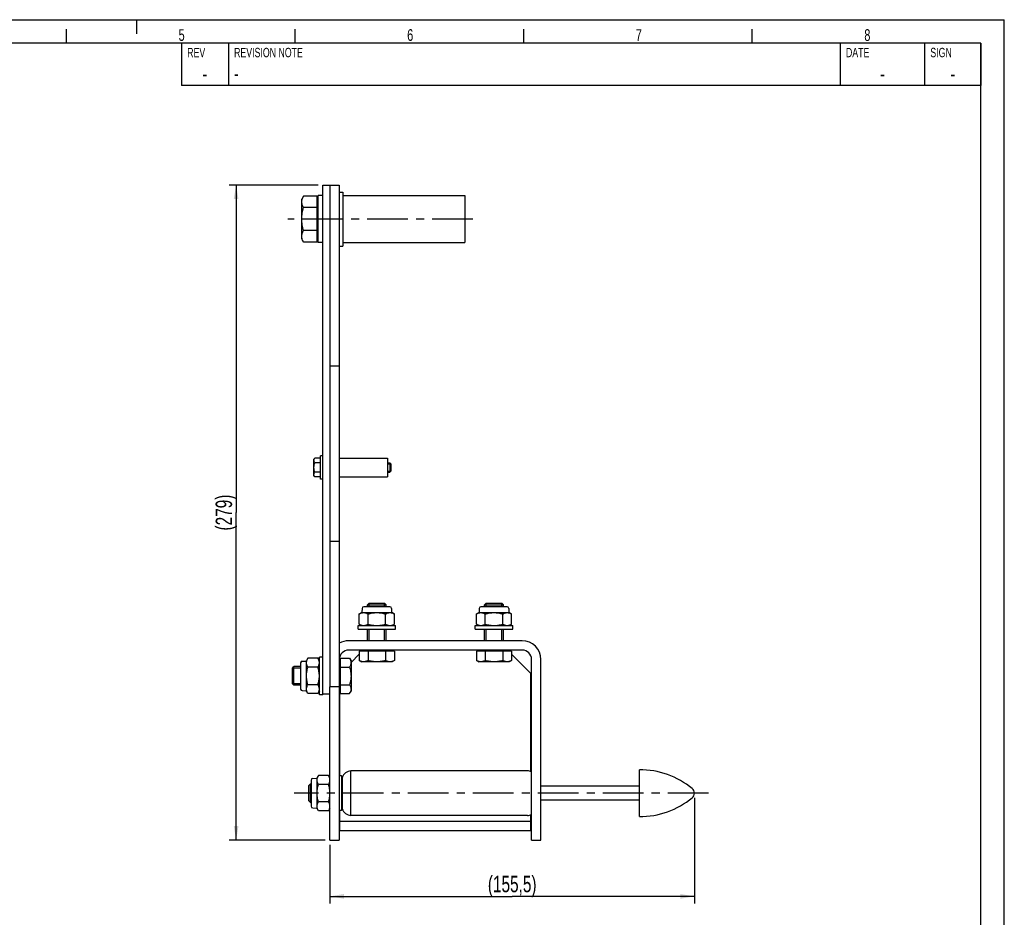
# Model space of a CAD drawing. Extents: x 0 to 420, y 0 to 297.
# Tile 3 of 3: x 210 to 420, y 106 to 297. Entities that reach past the tile are written whole.
import ezdxf

# ---------------------------------------------------------------- set-up
doc = ezdxf.new("R2010")
doc.units = 0
doc.header["$LTSCALE"] = 23.1
doc.linetypes.add('CENTER', pattern=[0.6, 0.375, -0.075, 0.075, -0.075])
doc.layers.get('0').update_dxf_attribs({"linetype": 'CONTINUOUS'})
for name, color, linetype in [('130-401_DXF_CONTINUOUS_LIN', 7, 'CONTINUOUS'), ('130-402_DXF_CONTINUOUS_LIN', 7, 'CONTINUOUS'), ('130-405-04_DXF_CONTINUOUS_', 7, 'CONTINUOUS'), ('130-405-07_DXF_CONTINUOUS_', 7, 'CONTINUOUS'), ('130-405-11_DXF_CONTINUOUS_', 7, 'CONTINUOUS'), ('130-405-12_DXF_CONTINUOUS_', 7, 'CONTINUOUS'), ('130-405-13_DXF_CONTINUOUS_', 7, 'CONTINUOUS'), ('130-405-16_DXF_AXIS', 7, 'CONTINUOUS'), ('130-405-16_DXF_CONTINUOUS_', 7, 'CONTINUOUS'), ('130-405_DXF_BALLOON', 7, 'CONTINUOUS'), ('130-405_DXF_FORMAT', 7, 'CONTINUOUS'), ('130-406_DXF_CONTINUOUS_LIN', 7, 'CONTINUOUS'), ('130-407_DXF_CONTINUOUS_LIN', 7, 'CONTINUOUS'), ('138520_DXF_CONTINUOUS_LINE', 7, 'CONTINUOUS'), ('9903861_DXF_CONTINUOUS_LIN', 7, 'CONTINUOUS'), ('9908241_DXF_CONTINUOUS_LIN', 7, 'CONTINUOUS'), ('9923616_DXF_CONTINUOUS_LIN', 7, 'CONTINUOUS'), ('9924051_DXF_CONTINUOUS_LIN', 7, 'CONTINUOUS'), ('9924230_DXF_AXIS', 7, 'CONTINUOUS'), ('9924230_DXF_CONTINUOUS_LIN', 7, 'CONTINUOUS'), ('LOCK_NUT_M8_DXF_CONTINUOUS', 7, 'CONTINUOUS')]:
    doc.layers.add(name, color=color, linetype=linetype)
doc.styles.get("Standard").update_dxf_attribs({"font": 'txt', "width": 0.7})
doc.styles.add('TEXTSTYLE_3', font='txt', dxfattribs={"width": 0.7})
doc.dimstyles.new('DIMSTYLE_1', dxfattribs={"dimtxt": 3.5, "dimasz": 3, "dimexe": 1.5, "dimexo": 1, "dimgap": 0.875, "dimtad": 1, "dimdec": 3, "dimlfac": 2, "dimtxsty": 'STANDARD', "dimblk": '_ARROW_FILLED', "dimblk1": '_ARROW_FILLED', "dimblk2": '_ARROW_FILLED', "dimcen": 0.09, "dimazin": 3, "dimtp": 0.5, "dimtm": 0.5, "dimtfac": 1, "dimtdec": 0, "dimtofl": 0, "dimtmove": 0, "dimatfit": 3, "dimtolj": 1})
doc.dimstyles.new('DIMSTYLE_2', dxfattribs={"dimtxt": 3.5, "dimasz": 3, "dimexe": 1.5, "dimexo": 1, "dimgap": 0.875, "dimtad": 1, "dimdec": 0, "dimlfac": 2, "dimtxsty": 'STANDARD', "dimblk": '_ARROW_FILLED', "dimblk1": '_ARROW_FILLED', "dimblk2": '_ARROW_FILLED', "dimcen": 0.09, "dimazin": 3, "dimtp": 0.5, "dimtm": 0.5, "dimtfac": 1, "dimtdec": 0, "dimtofl": 0, "dimtmove": 0, "dimatfit": 3, "dimtolj": 1})

# ---------------------------------------------------------------- blocks, each defined once
blk = doc.blocks.new('_ARROW_FILLED')
at = {"color": 0, "linetype": 'BYBLOCK'}
blk.add_solid([(0, 0), (-1, 0.167), (-1, -0.167)], dxfattribs=at)
blk = doc.blocks.new('*D2')
at = {"layer": '130-405_DXF_BALLOON', "color": 2, "linetype": 'CONTINUOUS'}
for p, q in [((353.91, 131.06), (353.91, 108.56)), ((276.16, 121.06), (276.16, 108.56)), ((276.16, 110.06), (315.04, 110.06)), ((353.91, 110.06), (315.04, 110.06))]:
    blk.add_line(p, q, dxfattribs=at)
at = {"layer": '130-405_DXF_BALLOON', "color": 2, "linetype": 'CONTINUOUS', "xscale": 3, "yscale": 3, "zscale": 3, "rotation": 180}
blk.add_blockref('_ARROW_FILLED', (276.16, 110.06), dxfattribs=at)
at = {"layer": '130-405_DXF_BALLOON', "color": 2, "linetype": 'CONTINUOUS', "xscale": 3, "yscale": 3, "zscale": 3}
blk.add_blockref('_ARROW_FILLED', (353.91, 110.06), dxfattribs=at)
at = {"layer": '130-405_DXF_BALLOON', "color": 2, "linetype": 'CONTINUOUS', "insert": (315.04, 114.44), "char_height": 3.5, "width": 21.75, "attachment_point": 2}
blk.add_mtext('(155,5)', dxfattribs=at)
blk = doc.blocks.new('*D3')
at = {"layer": '130-405_DXF_BALLOON', "color": 2, "linetype": 'CONTINUOUS'}
for p, q in [((273.66, 261.74), (254.66, 261.74)), ((256.16, 261.74), (256.16, 191.9)), ((256.16, 122.06), (256.16, 191.9)), ((275.16, 122.06), (254.66, 122.06))]:
    blk.add_line(p, q, dxfattribs=at)
at = {"layer": '130-405_DXF_BALLOON', "color": 2, "linetype": 'CONTINUOUS', "xscale": 3, "yscale": 3, "zscale": 3}
for p, rotation in [((256.16, 261.74), 90), ((256.16, 122.06), 270)]:
    blk.add_blockref('_ARROW_FILLED', p, dxfattribs=dict(at, rotation=rotation))
at = {"layer": '130-405_DXF_BALLOON', "color": 2, "linetype": 'CONTINUOUS', "insert": (251.79, 191.9), "char_height": 3.5, "width": 16.875, "attachment_point": 2, "rotation": 90}
blk.add_mtext('(279)', dxfattribs=at)

msp = doc.modelspace()

# ---------------------------------------------------------------- linework, layer by layer
at = {"layer": '130-401_DXF_CONTINUOUS_LIN', "color": 7, "linetype": 'CONTINUOUS'}
for p, q in [((282.40987, 161.68664), (280.66265, 159.93942)), ((318.8912, 157.71087), (314.91542, 161.68664)), ((319.03765, 136.68167), (319.03765, 157.35731)), ((278.28765, 135.78942), (278.28765, 153.97692)), ((278.28765, 124.06442), (278.28765, 128.33942)), ((278.28765, 126.06442), (319.03765, 126.06442)), ((319.03765, 124.06442), (319.03765, 127.44717)), ((319.03765, 124.06442), (278.28765, 124.06442))]:
    msp.add_line(p, q, dxfattribs=at)
msp.add_arc((318.53765, 157.35731), 0.5, 0, 45, dxfattribs=at)
at = {"layer": '130-402_DXF_CONTINUOUS_LIN', "color": 7, "linetype": 'CONTINUOUS'}
for p, q in [((317.16265, 164.56442), (280.16265, 164.56442)), ((317.16265, 162.56442), (280.16265, 162.56442)), ((319.16265, 122.06442), (319.16265, 160.56442)), ((321.16265, 122.06442), (321.16265, 160.56442)), ((276.16265, 122.06442), (276.16265, 154.75533)), ((278.16265, 154.81442), (278.16265, 122.06442)), ((276.16265, 122.06442), (278.16265, 122.06442)), ((319.16265, 122.06442), (321.16265, 122.06442))]:
    msp.add_line(p, q, dxfattribs=at)
for centre, radius, start, end in [((280.16265, 160.56442), 4, 90, 120.0003407), ((317.16265, 160.56442), 4, 0, 90), ((280.16265, 160.56442), 2, 90, 180), ((317.16265, 160.56442), 2, 0, 90)]:
    msp.add_arc(centre, radius, start, end, dxfattribs=at)
at = {"layer": '130-405-04_DXF_CONTINUOUS_', "color": 7, "linetype": 'CONTINUOUS'}
for p, q in [((278.16265, 260.23505), (278.91265, 260.23505)), ((278.91265, 260.23504), (278.91265, 248.73506)), ((278.91265, 259.48505), (304.91265, 259.48505)), ((304.91265, 259.48486), (304.91265, 249.48525)), ((278.16265, 248.73505), (278.91265, 248.73505)), ((278.91265, 249.48505), (304.91265, 249.48505))]:
    msp.add_line(p, q, dxfattribs=at)
at = {"layer": '130-405-07_DXF_CONTINUOUS_', "color": 7, "linetype": 'CONTINUOUS'}
for p, q in [((278.16265, 203.50505), (288.41265, 203.50505)), ((288.41265, 203.50503), (288.41265, 199.50508)), ((278.16265, 199.50505), (288.41265, 199.50505))]:
    msp.add_line(p, q, dxfattribs=at)
at = {"layer": '130-405-11_DXF_CONTINUOUS_', "color": 7, "linetype": 'CONTINUOUS'}
for p, q in [((318.29265, 136.81442), (280.62559, 136.81442)), ((280.62559, 127.31442), (280.62559, 136.81442)), ((278.66265, 135.78942), (278.16265, 135.78942)), ((278.75584, 135.44163), (278.66265, 135.78942)), ((278.66265, 135.78942), (278.66265, 128.33942)), ((278.75584, 135.44163), (278.75584, 128.68721)), ((278.66265, 128.33942), (278.16265, 128.33942)), ((278.75584, 128.68721), (278.66265, 128.33942)), ((318.29265, 127.31442), (280.62559, 127.31442))]:
    msp.add_line(p, q, dxfattribs=at)
for centre, radius, start, end in [((280.77265, 134.65442), 2.165, 93.8947295, 158.6780632), ((318.29265, 134.63942), 2.175, 66.409198, 90), ((280.77265, 129.47442), 2.165, 201.3219368, 266.1052705), ((318.29265, 129.48942), 2.175, 270, 293.590802)]:
    msp.add_arc(centre, radius, start, end, dxfattribs=at)
at = {"layer": '130-405-12_DXF_CONTINUOUS_', "color": 7, "linetype": 'CONTINUOUS'}
for p, q in [((342.16265, 133.56442), (321.16265, 133.56442)), ((342.16265, 130.56442), (321.16265, 130.56442))]:
    msp.add_line(p, q, dxfattribs=at)
at = {"layer": '130-405-13_DXF_CONTINUOUS_', "color": 7, "linetype": 'CONTINUOUS'}
for p, q in [((271.66265, 133.68092), (272.04615, 134.06442)), ((271.66265, 130.44792), (271.66265, 133.68092)), ((272.04615, 134.06442), (272.16265, 134.06442)), ((272.04615, 130.06442), (272.04615, 134.06442)), ((271.66265, 130.44792), (272.04615, 130.06442)), ((272.04615, 130.06442), (272.16265, 130.06442))]:
    msp.add_line(p, q, dxfattribs=at)
at = {"layer": '130-405-16_DXF_AXIS', "color": 7, "linetype": 'CENTER'}
msp.add_line((356.91265, 132.06442), (268.54354, 132.06442), dxfattribs=at)
at = {"layer": '130-405-16_DXF_CONTINUOUS_', "color": 7, "linetype": 'CONTINUOUS'}
msp.add_line((342.16265, 127.06442), (342.16265, 137.06442), dxfattribs=at)
for centre, radius, start, end in [((342.16265, 119.23942), 17.825, 50.6923519, 90), ((352.66265, 132.06442), 1.25, 309.3076481, 50.6923519), ((342.16265, 144.88942), 17.825, 270, 309.3076481)]:
    msp.add_arc(centre, radius, start, end, dxfattribs=at)
at = {"layer": '130-405_DXF_FORMAT', "color": 7, "linetype": 'CONTINUOUS'}
for p, q in [((-0.00158, 296.99848), (419.99842, 296.99848)), ((234.99842, 293.99848), (234.99842, 296.99848)), ((419.99842, -0.00152), (419.99842, 296.99848)), ((219.99842, 291.99848), (219.99842, 294.99848)), ((268.74842, 291.99848), (268.74842, 294.99848)), ((317.49842, 291.99848), (317.49842, 294.99848)), ((366.24842, 291.99848), (366.24842, 294.99848)), ((414.99842, 291.99848), (24.99842, 291.99848)), ((414.99842, 291.99848), (244.49842, 291.99848)), ((244.49842, 291.99848), (244.49842, 282.99848)), ((254.49842, 291.99848), (254.49842, 282.99848)), ((384.99842, 291.99848), (384.99842, 282.99848)), ((402.99842, 291.99848), (402.99842, 282.99848)), ((414.99842, 291.99848), (414.99842, 282.99848)), ((414.99842, 4.99848), (414.99842, 291.99848)), ((414.99842, 282.99848), (244.49842, 282.99848))]:
    msp.add_line(p, q, dxfattribs=at)
at = {"layer": '130-406_DXF_CONTINUOUS_LIN', "color": 7, "linetype": 'CONTINUOUS'}
for p, q in [((276.16265, 261.73505), (276.16265, 223.16885)), ((276.16265, 261.73505), (278.16265, 261.73505)), ((278.16265, 261.73505), (278.16265, 154.81442)), ((276.16265, 223.18084), (278.16265, 223.18084)), ((276.16265, 185.78927), (276.16265, 154.81442)), ((276.16265, 185.78927), (278.16265, 185.78927)), ((276.16265, 154.81442), (278.16265, 154.81442))]:
    msp.add_line(p, q, dxfattribs=at)
at = {"layer": '130-407_DXF_CONTINUOUS_LIN', "color": 7, "linetype": 'CONTINUOUS'}
for p, q in [((274.66265, 261.73505), (276.16265, 261.73505)), ((274.66265, 153.27913), (274.66265, 261.73502)), ((276.16265, 261.73502), (276.16265, 154.75533)), ((274.66265, 153.27913), (276.16265, 153.27913))]:
    msp.add_line(p, q, dxfattribs=at)
at = {"layer": '138520_DXF_CONTINUOUS_LINE', "color": 7, "linetype": 'CONTINUOUS'}
for p, q in [((273.66265, 249.48505), (273.66265, 259.48505)), ((274.66265, 259.48505), (273.66265, 259.48505)), ((274.66265, 249.48505), (273.66265, 249.48505))]:
    msp.add_line(p, q, dxfattribs=at)
at = {"layer": '9903861_DXF_CONTINUOUS_LIN', "color": 7, "linetype": 'CONTINUOUS'}
for p, q in [((282.16265, 167.06442), (282.16265, 167.81442)), ((282.16265, 167.81442), (290.16265, 167.81442)), ((282.16265, 167.06442), (290.16265, 167.06442)), ((290.16265, 167.06442), (290.16265, 167.81442)), ((307.16265, 167.81442), (315.16265, 167.81442)), ((307.16265, 167.06442), (307.16265, 167.81442)), ((307.16265, 167.06442), (315.16265, 167.06442)), ((315.16265, 167.06442), (315.16265, 167.81442)), ((273.91265, 153.06442), (273.91265, 161.06442)), ((274.66265, 161.06442), (273.91265, 161.06442)), ((274.66265, 153.06442), (273.91265, 153.06442)), ((274.66265, 153.06442), (274.66265, 153.27913))]:
    msp.add_line(p, q, dxfattribs=at)
at = {"layer": '9908241_DXF_CONTINUOUS_LIN', "color": 7, "linetype": 'CONTINUOUS'}
for p, q in [((274.16265, 199.00505), (274.16265, 204.00505)), ((274.66265, 204.00505), (274.16265, 204.00505)), ((274.66265, 199.00505), (274.16265, 199.00505))]:
    msp.add_line(p, q, dxfattribs=at)
at = {"layer": '9923616_DXF_CONTINUOUS_LIN', "color": 7, "linetype": 'CONTINUOUS'}
for p, q in [((272.91895, 203.52578), (272.76265, 203.25505)), ((272.76265, 199.75505), (272.76265, 203.25505)), ((274.16265, 203.52578), (272.91895, 203.52578)), ((274.16265, 202.51542), (272.91895, 202.51542)), ((288.41265, 202.50505), (288.97265, 202.50505)), ((288.97265, 202.50505), (288.97265, 200.50505)), ((289.16265, 202.31505), (288.97265, 202.50505)), ((289.16265, 202.31505), (289.16265, 200.69505)), ((272.91895, 199.48433), (272.76265, 199.75505)), ((274.16265, 200.49469), (272.91895, 200.49469)), ((288.41265, 200.50505), (288.97265, 200.50505)), ((289.16265, 200.69505), (288.97265, 200.50505)), ((274.16265, 199.48433), (272.91895, 199.48433))]:
    msp.add_line(p, q, dxfattribs=at)
at = {"layer": '9923616_DXF_CONTINUOUS_LIN', "color": 2, "linetype": 'CONTINUOUS'}
for p, q in [((288.41265, 202.31505), (289.16265, 202.31505)), ((288.41265, 200.69505), (289.16265, 200.69505))]:
    msp.add_line(p, q, dxfattribs=at)
at = {"layer": '9923616_DXF_CONTINUOUS_LIN', "color": 7, "linetype": 'CONTINUOUS'}
for points, knots in [([(272.76265, 203.0206), (272.76265, 203.06344), (272.77011, 203.15014), (272.81379, 203.32339), (272.87316, 203.44648), (272.91895, 203.52578)], [0, 0, 0, 0, 0.24057587, 0.485847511, 1, 1, 1, 1]), ([(272.91895, 202.51542), (272.87316, 202.59472), (272.81379, 202.71781), (272.77011, 202.89106), (272.76265, 202.97775), (272.76265, 203.0206)], [0, 0, 0, 0, 0.514152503, 0.759424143, 1, 1, 1, 1]), ([(272.76265, 201.50505), (272.76265, 201.67585), (272.79248, 202.01799), (272.87156, 202.35126), (272.91895, 202.51542)], [0, 0, 0, 0, 0.49989567, 1, 1, 1, 1]), ([(272.91895, 200.49469), (272.87156, 200.65885), (272.79248, 200.99212), (272.76265, 201.33426), (272.76265, 201.50505)], [0, 0, 0, 0, 0.500104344, 1, 1, 1, 1]), ([(272.76265, 199.98951), (272.76265, 200.03236), (272.77011, 200.11905), (272.81379, 200.2923), (272.87316, 200.41539), (272.91895, 200.49469)], [0, 0, 0, 0, 0.24057587, 0.485847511, 1, 1, 1, 1]), ([(272.79742, 199.75797), (272.7918, 199.777), (272.77198, 199.85265), (272.76265, 199.93116), (272.76265, 199.98951)], [0, 0, 0, 0, 0.253778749, 1, 1, 1, 1]), ([(272.91895, 199.48433), (272.9061, 199.50659), (272.85801, 199.59414), (272.81845, 199.68679), (272.79742, 199.75797)], [0, 0, 0, 0, 0.25722247, 1, 1, 1, 1])]:
    msp.add_open_spline(points, degree=3, knots=knots, dxfattribs=at)
at = {"layer": '9924051_DXF_CONTINUOUS_LIN', "color": 7, "linetype": 'CONTINUOUS'}
for p, q in [((284.50265, 172.56442), (284.16265, 172.22442)), ((284.16265, 171.81442), (284.16265, 172.22442)), ((284.16265, 172.22442), (288.16265, 172.22442)), ((284.50015, 172.56442), (287.82515, 172.56442)), ((287.82265, 172.56442), (288.16265, 172.22442)), ((288.16265, 171.81442), (288.16265, 172.22442)), ((309.50265, 172.56442), (309.16265, 172.22442)), ((309.16265, 172.22442), (313.16265, 172.22442)), ((309.16265, 171.81442), (309.16265, 172.22442)), ((309.50015, 172.56442), (312.82515, 172.56442)), ((312.82265, 172.56442), (313.16265, 172.22442)), ((313.16265, 171.81442), (313.16265, 172.22442)), ((284.16265, 164.56442), (284.16265, 167.06442)), ((288.16265, 164.56442), (288.16265, 167.06442)), ((309.16265, 164.56442), (309.16265, 167.06442)), ((313.16265, 164.56442), (313.16265, 167.06442)), ((282.40987, 162.36442), (282.40987, 160.3547)), ((289.91542, 162.36442), (282.40987, 162.36442)), ((283.07515, 162.36442), (283.07515, 162.56442)), ((284.28626, 162.36442), (284.28626, 160.3547)), ((288.03903, 162.36442), (288.03903, 160.3547)), ((289.25015, 162.36442), (289.25015, 162.56442)), ((289.91542, 162.36442), (289.91542, 160.3547)), ((314.91542, 162.36442), (307.40987, 162.36442)), ((307.40987, 162.36442), (307.40987, 160.3547)), ((308.07515, 162.36442), (308.07515, 162.56442)), ((309.28626, 162.36442), (309.28626, 160.3547)), ((313.03903, 162.36442), (313.03903, 160.3547)), ((314.25015, 162.36442), (314.25015, 162.56442)), ((314.91542, 162.36442), (314.91542, 160.3547)), ((278.36265, 160.15192), (278.16265, 160.15192)), ((278.36265, 160.8172), (278.36265, 153.31164)), ((278.36265, 160.8172), (280.37237, 160.8172)), ((280.37237, 160.8172), (280.66265, 160.31442)), ((280.66265, 160.31442), (280.66265, 153.81442)), ((282.40987, 160.3547), (282.91265, 160.06442)), ((289.41265, 160.06442), (282.91265, 160.06442)), ((289.91542, 160.3547), (289.41265, 160.06442)), ((307.40987, 160.3547), (307.91265, 160.06442)), ((314.41265, 160.06442), (307.91265, 160.06442)), ((314.91542, 160.3547), (314.41265, 160.06442)), ((268.16265, 158.72442), (268.50265, 159.06442)), ((268.16265, 155.40192), (268.16265, 158.72692)), ((268.50265, 155.06442), (268.50265, 159.06442)), ((269.91265, 159.06442), (268.50265, 159.06442)), ((278.36265, 158.94081), (280.37237, 158.94081)), ((268.16265, 155.40442), (268.50265, 155.06442)), ((269.91265, 155.06442), (268.50265, 155.06442)), ((278.36265, 153.97692), (278.16265, 153.97692)), ((278.36265, 155.18803), (280.37237, 155.18803)), ((278.36265, 153.31164), (280.37237, 153.31164)), ((280.37237, 153.31164), (280.66265, 153.81442))]:
    msp.add_line(p, q, dxfattribs=at)
at = {"layer": '9924051_DXF_CONTINUOUS_LIN', "color": 2, "linetype": 'CONTINUOUS'}
for p, q in [((284.50015, 171.81442), (284.50015, 172.56442)), ((287.82515, 171.81442), (287.82515, 172.56442)), ((309.50015, 171.81442), (309.50015, 172.56442)), ((312.82515, 171.81442), (312.82515, 172.56442)), ((284.50015, 164.56442), (284.50015, 167.06442)), ((287.82515, 164.56442), (287.82515, 167.06442)), ((309.50015, 164.56442), (309.50015, 167.06442)), ((312.82515, 164.56442), (312.82515, 167.06442)), ((269.91265, 158.72692), (268.16265, 158.72692)), ((269.91265, 155.40192), (268.16265, 155.40192))]:
    msp.add_line(p, q, dxfattribs=at)
at = {"layer": '9924051_DXF_CONTINUOUS_LIN', "color": 7, "linetype": 'CONTINUOUS'}
for points, knots in [([(280.37237, 160.8172), (280.41567, 160.7422), (280.49519, 160.59132), (280.58885, 160.35737), (280.64877, 160.11957), (280.66265, 159.95857), (280.66265, 159.879)], [0, 0, 0, 0, 0.261642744, 0.51449692, 0.759594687, 1, 1, 1, 1]), ([(280.66265, 159.879), (280.66265, 159.79943), (280.64877, 159.63844), (280.58885, 159.40064), (280.49519, 159.16669), (280.41567, 159.01581), (280.37237, 158.94081)], [0, 0, 0, 0, 0.240405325, 0.485503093, 0.738357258, 1, 1, 1, 1]), ([(283.34806, 160.06442), (283.26849, 160.06442), (283.1075, 160.07829), (282.8697, 160.13822), (282.63575, 160.23188), (282.48487, 160.3114), (282.40987, 160.3547)], [0, 0, 0, 0, 0.240405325, 0.485503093, 0.738357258, 1, 1, 1, 1]), ([(284.28626, 160.3547), (284.21126, 160.3114), (284.06038, 160.23188), (283.82643, 160.13822), (283.58863, 160.07829), (283.42763, 160.06442), (283.34806, 160.06442)], [0, 0, 0, 0, 0.261642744, 0.51449692, 0.759594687, 1, 1, 1, 1]), ([(286.16265, 160.06442), (286.00392, 160.06442), (285.68631, 160.07797), (285.05591, 160.15667), (284.59113, 160.26669), (284.28626, 160.3547)], [0, 0, 0, 0, 0.250048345, 0.500098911, 1, 1, 1, 1]), ([(288.03903, 160.3547), (287.73416, 160.26669), (287.26938, 160.15667), (286.63898, 160.07797), (286.32137, 160.06442), (286.16265, 160.06442)], [0, 0, 0, 0, 0.499901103, 0.749951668, 1, 1, 1, 1]), ([(288.97723, 160.06442), (288.89766, 160.06442), (288.73666, 160.07829), (288.49886, 160.13822), (288.26491, 160.23188), (288.11403, 160.3114), (288.03903, 160.3547)], [0, 0, 0, 0, 0.240405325, 0.485503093, 0.738357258, 1, 1, 1, 1]), ([(289.91542, 160.3547), (289.84042, 160.3114), (289.68954, 160.23188), (289.45559, 160.13822), (289.21779, 160.07829), (289.0568, 160.06442), (288.97723, 160.06442)], [0, 0, 0, 0, 0.261642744, 0.51449692, 0.759594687, 1, 1, 1, 1]), ([(308.34806, 160.06442), (308.26849, 160.06442), (308.1075, 160.07829), (307.8697, 160.13822), (307.63575, 160.23188), (307.48487, 160.3114), (307.40987, 160.3547)], [0, 0, 0, 0, 0.240405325, 0.485503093, 0.738357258, 1, 1, 1, 1]), ([(309.28626, 160.3547), (309.21126, 160.3114), (309.06038, 160.23188), (308.82643, 160.13822), (308.58863, 160.07829), (308.42763, 160.06442), (308.34806, 160.06442)], [0, 0, 0, 0, 0.261642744, 0.51449692, 0.759594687, 1, 1, 1, 1]), ([(311.16265, 160.06442), (311.00392, 160.06442), (310.68631, 160.07797), (310.05591, 160.15667), (309.59113, 160.26669), (309.28626, 160.3547)], [0, 0, 0, 0, 0.250048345, 0.500098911, 1, 1, 1, 1]), ([(313.03903, 160.3547), (312.73416, 160.26669), (312.26938, 160.15667), (311.63898, 160.07797), (311.32137, 160.06442), (311.16265, 160.06442)], [0, 0, 0, 0, 0.499901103, 0.749951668, 1, 1, 1, 1]), ([(313.97723, 160.06442), (313.89766, 160.06442), (313.73666, 160.07829), (313.49886, 160.13822), (313.26491, 160.23188), (313.11403, 160.3114), (313.03903, 160.3547)], [0, 0, 0, 0, 0.240405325, 0.485503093, 0.738357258, 1, 1, 1, 1]), ([(314.91542, 160.3547), (314.84042, 160.3114), (314.68954, 160.23188), (314.45559, 160.13822), (314.21779, 160.07829), (314.0568, 160.06442), (313.97723, 160.06442)], [0, 0, 0, 0, 0.261642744, 0.51449692, 0.759594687, 1, 1, 1, 1]), ([(280.37237, 158.94081), (280.46038, 158.63594), (280.5704, 158.17115), (280.6491, 157.54076), (280.66265, 157.22314), (280.66265, 157.06442)], [0, 0, 0, 0, 0.499901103, 0.749951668, 1, 1, 1, 1]), ([(280.66265, 157.06442), (280.66265, 156.9057), (280.6491, 156.58808), (280.5704, 155.95769), (280.46038, 155.4929), (280.37237, 155.18803)], [0, 0, 0, 0, 0.250048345, 0.500098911, 1, 1, 1, 1]), ([(280.37237, 155.18803), (280.41567, 155.11303), (280.49519, 154.96215), (280.58885, 154.7282), (280.64877, 154.4904), (280.66265, 154.32941), (280.66265, 154.24984)], [0, 0, 0, 0, 0.261642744, 0.51449692, 0.759594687, 1, 1, 1, 1]), ([(280.66265, 154.24984), (280.66265, 154.17027), (280.64877, 154.00927), (280.58885, 153.77147), (280.49519, 153.53752), (280.41567, 153.38664), (280.37237, 153.31164)], [0, 0, 0, 0, 0.240405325, 0.485503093, 0.738357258, 1, 1, 1, 1])]:
    msp.add_open_spline(points, degree=3, knots=knots, dxfattribs=at)
at = {"layer": '9924230_DXF_AXIS', "color": 7, "linetype": 'CENTER'}
msp.add_line((306.66265, 254.48505), (267.16265, 254.48505), dxfattribs=at)
at = {"layer": '9924230_DXF_CONTINUOUS_LIN', "color": 7, "linetype": 'CONTINUOUS'}
for p, q in [((270.54224, 259.39253), (270.16265, 258.73505)), ((270.16265, 250.23505), (270.16265, 258.73505)), ((273.46265, 259.39253), (270.54224, 259.39253)), ((273.46265, 249.57758), (273.46265, 259.39253)), ((273.46265, 258.52255), (273.66265, 258.52255)), ((273.46265, 256.93879), (270.54224, 256.93879)), ((273.46265, 252.03132), (270.54224, 252.03132)), ((270.54224, 249.57758), (270.16265, 250.23505)), ((273.46265, 250.44755), (273.66265, 250.44755)), ((273.46265, 249.57758), (270.54224, 249.57758))]:
    msp.add_line(p, q, dxfattribs=at)
msp.add_arc((272.4503, 250.893), 2.29733, 196.0686504, 196.4578943, dxfattribs=at)
for points, knots in [([(270.16265, 258.16566), (270.16265, 258.26972), (270.18078, 258.48027), (270.28686, 258.90101), (270.43105, 259.19994), (270.54224, 259.39253)], [0, 0, 0, 0, 0.24057587, 0.485847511, 1, 1, 1, 1]), ([(270.54224, 256.93879), (270.43105, 257.13138), (270.28686, 257.43032), (270.18078, 257.85106), (270.16265, 258.06161), (270.16265, 258.16566)], [0, 0, 0, 0, 0.514152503, 0.759424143, 1, 1, 1, 1]), ([(270.16265, 254.48505), (270.16265, 254.89984), (270.23511, 255.73075), (270.42715, 256.54011), (270.54224, 256.93879)], [0, 0, 0, 0, 0.49989567, 1, 1, 1, 1]), ([(270.54224, 252.03132), (270.42715, 252.42999), (270.23511, 253.23936), (270.16265, 254.07027), (270.16265, 254.48505)], [0, 0, 0, 0, 0.500104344, 1, 1, 1, 1]), ([(270.16265, 250.80445), (270.16265, 250.9085), (270.18078, 251.11905), (270.28686, 251.53979), (270.43105, 251.83873), (270.54224, 252.03132)], [0, 0, 0, 0, 0.24057587, 0.485847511, 1, 1, 1, 1]), ([(270.24273, 250.25713), (270.22976, 250.30214), (270.18406, 250.48113), (270.16265, 250.66657), (270.16265, 250.80445)], [0, 0, 0, 0, 0.253598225, 1, 1, 1, 1]), ([(270.54224, 249.57758), (270.51103, 249.63164), (270.39425, 249.84427), (270.29817, 250.06928), (270.2471, 250.24214)], [0, 0, 0, 0, 0.257222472, 1, 1, 1, 1])]:
    msp.add_open_spline(points, degree=3, knots=knots, dxfattribs=at)
at = {"layer": 'LOCK_NUT_M8_DXF_CONTINUOUS', "color": 7, "linetype": 'CONTINUOUS'}
for p, q in [((282.40987, 170.27414), (282.91265, 170.56442)), ((282.40987, 168.1047), (282.40987, 170.27414)), ((282.91265, 170.56442), (289.41265, 170.56442)), ((283.0242, 171.47841), (282.99272, 170.69119)), ((288.95133, 171.81442), (283.37396, 171.81442)), ((284.28626, 168.1047), (284.28626, 170.27414)), ((288.03903, 168.1047), (288.03903, 170.27414)), ((289.30109, 171.47841), (289.33257, 170.69119)), ((289.91542, 170.27414), (289.41265, 170.56442)), ((289.91542, 168.1047), (289.91542, 170.27414)), ((307.40987, 170.27414), (307.91265, 170.56442)), ((307.40987, 168.1047), (307.40987, 170.27414)), ((307.91265, 170.56442), (314.41265, 170.56442)), ((308.0242, 171.47841), (307.99272, 170.69119)), ((313.95133, 171.81442), (308.37396, 171.81442)), ((309.28626, 168.1047), (309.28626, 170.27414)), ((313.03903, 168.1047), (313.03903, 170.27414)), ((314.30109, 171.47841), (314.33257, 170.69119)), ((314.91542, 170.27414), (314.41265, 170.56442)), ((314.91542, 168.1047), (314.91542, 170.27414)), ((282.91265, 167.81442), (282.40987, 168.1047)), ((289.41265, 167.81442), (289.91542, 168.1047)), ((307.91265, 167.81442), (307.40987, 168.1047)), ((314.41265, 167.81442), (314.91542, 168.1047)), ((269.91265, 159.85311), (269.91265, 154.27573)), ((270.24866, 160.20286), (271.03588, 160.23435)), ((271.45292, 160.8172), (271.16265, 160.31442)), ((271.16265, 153.81442), (271.16265, 160.31442)), ((273.62237, 160.8172), (271.45292, 160.8172)), ((273.91265, 160.31442), (273.62237, 160.8172)), ((273.62237, 158.94081), (271.45292, 158.94081)), ((270.24866, 153.92598), (271.03588, 153.89449)), ((271.45292, 153.31164), (271.16265, 153.81442)), ((273.62237, 155.18803), (271.45292, 155.18803)), ((273.62237, 153.31164), (271.45292, 153.31164)), ((273.91265, 153.81442), (273.62237, 153.31164)), ((272.16265, 134.85311), (272.16265, 129.27573)), ((272.49866, 135.20286), (273.28588, 135.23435)), ((273.70292, 135.8172), (273.41265, 135.31442)), ((273.41265, 128.81442), (273.41265, 135.31442)), ((275.87237, 135.8172), (273.70292, 135.8172)), ((276.16265, 135.31442), (275.87237, 135.8172)), ((275.87237, 133.94081), (273.70292, 133.94081)), ((272.49866, 128.92598), (273.28588, 128.89449)), ((273.70292, 128.31164), (273.41265, 128.81442)), ((275.87237, 130.18803), (273.70292, 130.18803)), ((275.87237, 128.31164), (273.70292, 128.31164)), ((276.16265, 128.81442), (275.87237, 128.31164))]:
    msp.add_line(p, q, dxfattribs=at)
for centre, radius, start, end in [((282.84284, 170.69719), 0.15, 297.7359213, 357.70939), ((283.37393, 171.46442), 0.35, 90, 177.70939), ((288.95137, 171.46442), 0.35, 2.29061, 90), ((289.48245, 170.69719), 0.15, 182.29061, 242.2640787), ((307.84284, 170.69719), 0.15, 297.7359213, 357.70939), ((308.37393, 171.46442), 0.35, 90, 177.70939), ((313.95137, 171.46442), 0.35, 2.29061, 90), ((314.48245, 170.69719), 0.15, 182.29061, 242.2640787), ((270.26265, 159.85314), 0.35, 92.29061, 180), ((271.02988, 160.38423), 0.15, 272.29061, 332.2640787), ((270.26265, 154.2757), 0.35, 180, 267.70939), ((271.02988, 153.74461), 0.15, 27.7359213, 87.70939), ((272.51265, 134.85314), 0.35, 92.29061, 180), ((273.27988, 135.38423), 0.15, 272.29061, 332.2640787), ((272.51265, 129.2757), 0.35, 180, 267.70939), ((273.27988, 128.74461), 0.15, 27.7359213, 87.70939)]:
    msp.add_arc(centre, radius, start, end, dxfattribs=at)
for points, knots in [([(282.40987, 170.27414), (282.48487, 170.31744), (282.63575, 170.39696), (282.8697, 170.49062), (283.1075, 170.55055), (283.26849, 170.56442), (283.34806, 170.56442)], [0, 0, 0, 0, 0.261642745, 0.514496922, 0.759594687, 1, 1, 1, 1]), ([(283.34806, 170.56442), (283.42763, 170.56442), (283.58863, 170.55055), (283.82643, 170.49062), (284.06038, 170.39696), (284.21126, 170.31744), (284.28626, 170.27414)], [0, 0, 0, 0, 0.240405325, 0.485503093, 0.738357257, 1, 1, 1, 1]), ([(284.28626, 170.27414), (284.59113, 170.36215), (285.05591, 170.47217), (285.68631, 170.55087), (286.00392, 170.56442), (286.16265, 170.56442)], [0, 0, 0, 0, 0.499901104, 0.749951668, 1, 1, 1, 1]), ([(286.16265, 170.56442), (286.32137, 170.56442), (286.63898, 170.55087), (287.26938, 170.47217), (287.73416, 170.36215), (288.03903, 170.27414)], [0, 0, 0, 0, 0.250048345, 0.50009891, 1, 1, 1, 1]), ([(288.03903, 170.27414), (288.11403, 170.31744), (288.26491, 170.39696), (288.49886, 170.49062), (288.73666, 170.55055), (288.89766, 170.56442), (288.97723, 170.56442)], [0, 0, 0, 0, 0.261642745, 0.514496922, 0.759594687, 1, 1, 1, 1]), ([(288.97723, 170.56442), (289.0568, 170.56442), (289.21779, 170.55055), (289.45559, 170.49062), (289.68954, 170.39696), (289.84042, 170.31744), (289.91542, 170.27414)], [0, 0, 0, 0, 0.240405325, 0.485503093, 0.738357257, 1, 1, 1, 1]), ([(307.40987, 170.27414), (307.48487, 170.31744), (307.63575, 170.39696), (307.8697, 170.49062), (308.1075, 170.55055), (308.26849, 170.56442), (308.34806, 170.56442)], [0, 0, 0, 0, 0.261642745, 0.514496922, 0.759594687, 1, 1, 1, 1]), ([(308.34806, 170.56442), (308.42763, 170.56442), (308.58863, 170.55055), (308.82643, 170.49062), (309.06038, 170.39696), (309.21126, 170.31744), (309.28626, 170.27414)], [0, 0, 0, 0, 0.240405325, 0.485503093, 0.738357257, 1, 1, 1, 1]), ([(309.28626, 170.27414), (309.59113, 170.36215), (310.05591, 170.47217), (310.68631, 170.55087), (311.00392, 170.56442), (311.16265, 170.56442)], [0, 0, 0, 0, 0.499901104, 0.749951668, 1, 1, 1, 1]), ([(311.16265, 170.56442), (311.32137, 170.56442), (311.63898, 170.55087), (312.26938, 170.47217), (312.73416, 170.36215), (313.03903, 170.27414)], [0, 0, 0, 0, 0.250048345, 0.50009891, 1, 1, 1, 1]), ([(313.03903, 170.27414), (313.11403, 170.31744), (313.26491, 170.39696), (313.49886, 170.49062), (313.73666, 170.55055), (313.89766, 170.56442), (313.97723, 170.56442)], [0, 0, 0, 0, 0.261642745, 0.514496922, 0.759594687, 1, 1, 1, 1]), ([(313.97723, 170.56442), (314.0568, 170.56442), (314.21779, 170.55055), (314.45559, 170.49062), (314.68954, 170.39696), (314.84042, 170.31744), (314.91542, 170.27414)], [0, 0, 0, 0, 0.240405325, 0.485503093, 0.738357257, 1, 1, 1, 1]), ([(282.40987, 168.1047), (282.48487, 168.0614), (282.63575, 167.98188), (282.8697, 167.88822), (283.1075, 167.82829), (283.26849, 167.81442), (283.34806, 167.81442)], [0, 0, 0, 0, 0.261642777, 0.514496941, 0.759594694, 1, 1, 1, 1]), ([(283.34806, 167.81442), (283.42763, 167.81442), (283.58863, 167.82829), (283.82643, 167.88822), (284.06038, 167.98188), (284.21126, 168.0614), (284.28626, 168.1047)], [0, 0, 0, 0, 0.240405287, 0.485503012, 0.738357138, 1, 1, 1, 1]), ([(284.28626, 168.1047), (284.59113, 168.01669), (285.05591, 167.90667), (285.68631, 167.82797), (286.00392, 167.81442), (286.16265, 167.81442)], [0, 0, 0, 0, 0.4999012, 0.749951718, 1, 1, 1, 1]), ([(286.16265, 167.81442), (286.32137, 167.81442), (286.63898, 167.82797), (287.26938, 167.90667), (287.73416, 168.01669), (288.03903, 168.1047)], [0, 0, 0, 0, 0.250048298, 0.500098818, 1, 1, 1, 1]), ([(288.03903, 168.1047), (288.11403, 168.0614), (288.26491, 167.98188), (288.49886, 167.88822), (288.73666, 167.82829), (288.89766, 167.81442), (288.97723, 167.81442)], [0, 0, 0, 0, 0.261642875, 0.514497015, 0.759594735, 1, 1, 1, 1]), ([(288.97723, 167.81442), (289.0568, 167.81442), (289.21779, 167.82829), (289.45559, 167.88822), (289.68954, 167.98188), (289.84042, 168.0614), (289.91542, 168.1047)], [0, 0, 0, 0, 0.24040531, 0.485503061, 0.738357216, 1, 1, 1, 1]), ([(307.40987, 168.1047), (307.48487, 168.0614), (307.63575, 167.98188), (307.8697, 167.88822), (308.1075, 167.82829), (308.26849, 167.81442), (308.34806, 167.81442)], [0, 0, 0, 0, 0.261642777, 0.514496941, 0.759594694, 1, 1, 1, 1]), ([(308.34806, 167.81442), (308.42763, 167.81442), (308.58863, 167.82829), (308.82643, 167.88822), (309.06038, 167.98188), (309.21126, 168.0614), (309.28626, 168.1047)], [0, 0, 0, 0, 0.240405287, 0.485503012, 0.738357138, 1, 1, 1, 1]), ([(309.28626, 168.1047), (309.59113, 168.01669), (310.05591, 167.90667), (310.68631, 167.82797), (311.00392, 167.81442), (311.16265, 167.81442)], [0, 0, 0, 0, 0.4999012, 0.749951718, 1, 1, 1, 1]), ([(311.16265, 167.81442), (311.32137, 167.81442), (311.63898, 167.82797), (312.26938, 167.90667), (312.73416, 168.01669), (313.03903, 168.1047)], [0, 0, 0, 0, 0.250048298, 0.500098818, 1, 1, 1, 1]), ([(313.03903, 168.1047), (313.11403, 168.0614), (313.26491, 167.98188), (313.49886, 167.88822), (313.73666, 167.82829), (313.89766, 167.81442), (313.97723, 167.81442)], [0, 0, 0, 0, 0.261642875, 0.514497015, 0.759594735, 1, 1, 1, 1]), ([(313.97723, 167.81442), (314.0568, 167.81442), (314.21779, 167.82829), (314.45559, 167.88822), (314.68954, 167.98188), (314.84042, 168.0614), (314.91542, 168.1047)], [0, 0, 0, 0, 0.24040531, 0.485503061, 0.738357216, 1, 1, 1, 1]), ([(271.16265, 159.879), (271.16265, 159.95857), (271.17652, 160.11957), (271.23644, 160.35737), (271.3301, 160.59132), (271.40962, 160.7422), (271.45292, 160.8172)], [0, 0, 0, 0, 0.240405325, 0.485503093, 0.738357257, 1, 1, 1, 1]), ([(271.45292, 158.94081), (271.40962, 159.01581), (271.3301, 159.16669), (271.23644, 159.40064), (271.17652, 159.63844), (271.16265, 159.79943), (271.16265, 159.879)], [0, 0, 0, 0, 0.261642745, 0.514496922, 0.759594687, 1, 1, 1, 1]), ([(273.91265, 159.879), (273.91265, 159.95857), (273.89877, 160.11957), (273.83885, 160.35737), (273.74519, 160.59132), (273.66567, 160.7422), (273.62237, 160.8172)], [0, 0, 0, 0, 0.24040531, 0.485503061, 0.738357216, 1, 1, 1, 1]), ([(273.62237, 158.94081), (273.66567, 159.01581), (273.74519, 159.16669), (273.83885, 159.40064), (273.89877, 159.63844), (273.91265, 159.79943), (273.91265, 159.879)], [0, 0, 0, 0, 0.261642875, 0.514497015, 0.759594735, 1, 1, 1, 1]), ([(271.16265, 157.06442), (271.16265, 157.22314), (271.17619, 157.54076), (271.25489, 158.17115), (271.36491, 158.63594), (271.45292, 158.94081)], [0, 0, 0, 0, 0.250048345, 0.50009891, 1, 1, 1, 1]), ([(273.91265, 157.06442), (273.91265, 157.22314), (273.8991, 157.54076), (273.8204, 158.17115), (273.71038, 158.63594), (273.62237, 158.94081)], [0, 0, 0, 0, 0.250048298, 0.500098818, 1, 1, 1, 1]), ([(271.45292, 155.18803), (271.36491, 155.4929), (271.25489, 155.95769), (271.17619, 156.58808), (271.16265, 156.9057), (271.16265, 157.06442)], [0, 0, 0, 0, 0.499901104, 0.749951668, 1, 1, 1, 1]), ([(273.62237, 155.18803), (273.71038, 155.4929), (273.8204, 155.95769), (273.8991, 156.58808), (273.91265, 156.9057), (273.91265, 157.06442)], [0, 0, 0, 0, 0.4999012, 0.749951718, 1, 1, 1, 1]), ([(271.16265, 154.24984), (271.16265, 154.32941), (271.17652, 154.4904), (271.23644, 154.7282), (271.3301, 154.96215), (271.40962, 155.11303), (271.45292, 155.18803)], [0, 0, 0, 0, 0.240405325, 0.485503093, 0.738357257, 1, 1, 1, 1]), ([(271.45292, 153.31164), (271.40962, 153.38664), (271.3301, 153.53752), (271.23644, 153.77147), (271.17652, 154.00927), (271.16265, 154.17027), (271.16265, 154.24984)], [0, 0, 0, 0, 0.261642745, 0.514496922, 0.759594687, 1, 1, 1, 1]), ([(273.91265, 154.24984), (273.91265, 154.32941), (273.89877, 154.4904), (273.83885, 154.7282), (273.74519, 154.96215), (273.66567, 155.11303), (273.62237, 155.18803)], [0, 0, 0, 0, 0.240405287, 0.485503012, 0.738357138, 1, 1, 1, 1]), ([(273.62237, 153.31164), (273.66567, 153.38664), (273.74519, 153.53752), (273.83885, 153.77147), (273.89877, 154.00927), (273.91265, 154.17027), (273.91265, 154.24984)], [0, 0, 0, 0, 0.261642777, 0.514496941, 0.759594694, 1, 1, 1, 1]), ([(273.41265, 134.879), (273.41265, 134.95857), (273.42652, 135.11957), (273.48644, 135.35737), (273.5801, 135.59132), (273.65962, 135.7422), (273.70292, 135.8172)], [0, 0, 0, 0, 0.240405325, 0.485503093, 0.738357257, 1, 1, 1, 1]), ([(273.70292, 133.94081), (273.65962, 134.01581), (273.5801, 134.16669), (273.48644, 134.40064), (273.42652, 134.63844), (273.41265, 134.79943), (273.41265, 134.879)], [0, 0, 0, 0, 0.261642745, 0.514496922, 0.759594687, 1, 1, 1, 1]), ([(276.16265, 134.879), (276.16265, 134.95857), (276.14877, 135.11957), (276.08885, 135.35737), (275.99519, 135.59132), (275.91567, 135.7422), (275.87237, 135.8172)], [0, 0, 0, 0, 0.24040531, 0.485503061, 0.738357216, 1, 1, 1, 1]), ([(275.87237, 133.94081), (275.91567, 134.01581), (275.99519, 134.16669), (276.08885, 134.40064), (276.14877, 134.63844), (276.16265, 134.79943), (276.16265, 134.879)], [0, 0, 0, 0, 0.261642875, 0.514497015, 0.759594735, 1, 1, 1, 1]), ([(273.41265, 132.06442), (273.41265, 132.22314), (273.42619, 132.54076), (273.50489, 133.17115), (273.61491, 133.63594), (273.70292, 133.94081)], [0, 0, 0, 0, 0.250048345, 0.50009891, 1, 1, 1, 1]), ([(276.16265, 132.06442), (276.16265, 132.22314), (276.1491, 132.54076), (276.0704, 133.17115), (275.96038, 133.63594), (275.87237, 133.94081)], [0, 0, 0, 0, 0.250048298, 0.500098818, 1, 1, 1, 1]), ([(273.70292, 130.18803), (273.61491, 130.4929), (273.50489, 130.95769), (273.42619, 131.58808), (273.41265, 131.9057), (273.41265, 132.06442)], [0, 0, 0, 0, 0.499901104, 0.749951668, 1, 1, 1, 1]), ([(275.87237, 130.18803), (275.96038, 130.4929), (276.0704, 130.95769), (276.1491, 131.58808), (276.16265, 131.9057), (276.16265, 132.06442)], [0, 0, 0, 0, 0.4999012, 0.749951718, 1, 1, 1, 1]), ([(273.41265, 129.24984), (273.41265, 129.32941), (273.42652, 129.4904), (273.48644, 129.7282), (273.5801, 129.96215), (273.65962, 130.11303), (273.70292, 130.18803)], [0, 0, 0, 0, 0.240405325, 0.485503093, 0.738357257, 1, 1, 1, 1]), ([(273.70292, 128.31164), (273.65962, 128.38664), (273.5801, 128.53752), (273.48644, 128.77147), (273.42652, 129.00927), (273.41265, 129.17027), (273.41265, 129.24984)], [0, 0, 0, 0, 0.261642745, 0.514496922, 0.759594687, 1, 1, 1, 1]), ([(276.16265, 129.24984), (276.16265, 129.32941), (276.14877, 129.4904), (276.08885, 129.7282), (275.99519, 129.96215), (275.91567, 130.11303), (275.87237, 130.18803)], [0, 0, 0, 0, 0.240405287, 0.485503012, 0.738357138, 1, 1, 1, 1]), ([(275.87237, 128.31164), (275.91567, 128.38664), (275.99519, 128.53752), (276.08885, 128.77147), (276.14877, 129.00927), (276.16265, 129.17027), (276.16265, 129.24984)], [0, 0, 0, 0, 0.261642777, 0.514496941, 0.759594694, 1, 1, 1, 1])]:
    msp.add_open_spline(points, degree=3, knots=knots, dxfattribs=at)

# ---------------------------------------------------------------- texts
at = {"layer": '130-405_DXF_FORMAT', "color": 7, "linetype": 'CONTINUOUS', "char_height": 2.5, "attachment_point": 1}
for s, insert, width in [('5', (243.88927, 294.97512), 2.6785714), ('6', (292.63927, 294.97512), 2.9464286), ('7', (341.38927, 294.97512), 2.9464286), ('8', (390.13927, 294.97512), 2.9464286)]:
    msp.add_mtext(s, dxfattribs=dict(at, insert=insert, width=width))
at = {"layer": '130-405_DXF_FORMAT', "color": 2, "linetype": 'CONTINUOUS', "style": 'TEXTSTYLE_3'}
for s, insert, char_height, width, attachment_point in [('REV', (245.72342, 290.99848), 2, 4.2, 1), ('REVISION NOTE', (255.72342, 290.99848), 2, 18.2, 1), ('DATE', (386.22342, 290.99848), 2, 5.6, 1), ('SIGN', (404.22342, 290.99848), 2, 5.6, 1), ('-', (249.49842, 287.24848), 3.5, 2.45, 2), ('-', (255.72342, 286.99848), 3, 2.1, 1), ('-', (393.99842, 287.24848), 3.5, 2.45, 2), ('-', (408.99842, 287.24848), 3.5, 2.45, 2)]:
    msp.add_mtext(s, dxfattribs=dict(at, insert=insert, char_height=char_height, width=width, attachment_point=attachment_point))

# ---------------------------------------------------------------- dimensions: what is measured, and where the dimension line sits
at = {"layer": '130-405_DXF_BALLOON', "color": 2, "linetype": 'CONTINUOUS'}
dim = msp.add_linear_dim(base=(256.16265, 261.73505), p1=(276.16265, 122.06442), p2=(274.66265, 261.73505), angle=90, text='(<>)', dimstyle='DIMSTYLE_2', override={"dimtad": 0, "dimtih": 1, "dimtoh": 1}, dxfattribs=at)
dim.commit()
dim.dimension.update_dxf_attribs({"geometry": '*D3', "text_midpoint": (253.53765, 191.89974), "dimtype": 160})
dim = msp.add_linear_dim(base=(353.91265, 110.06442), p1=(276.16265, 122.06442), p2=(353.91265, 132.06442), text='(<>)', dimstyle='DIMSTYLE_1', override={"dimtad": 0, "dimtih": 1, "dimtoh": 1}, dxfattribs=at)
dim.commit()
dim.dimension.update_dxf_attribs({"geometry": '*D2', "text_midpoint": (315.03765, 112.68942), "dimtype": 160})

doc.saveas('drawing.dxf')
